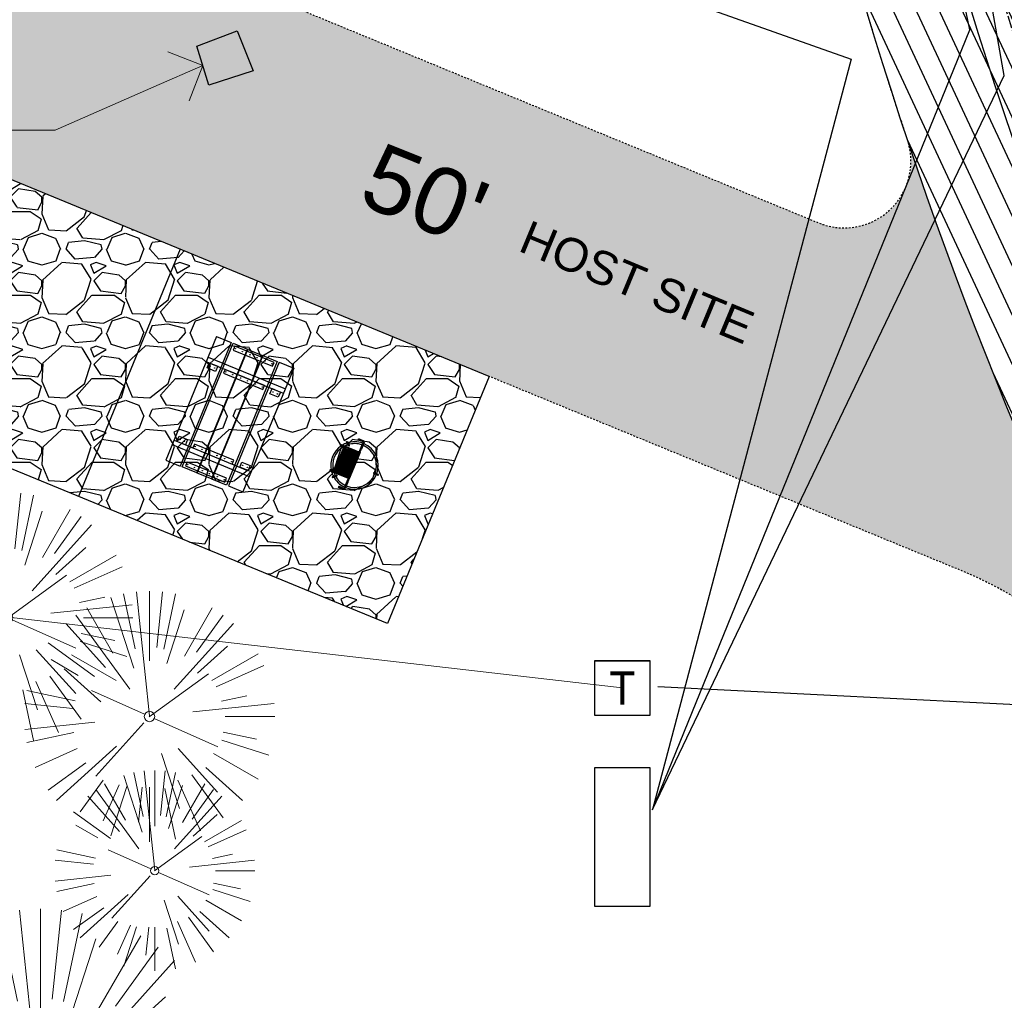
# Model space of a CAD drawing. Header units: feet. Extents: x 1134296 to 1140710, y 647902 to 649877.
# Tile 9 of 66: x 1134524 to 1134583, y 648475 to 648534. Entities that reach past the tile are written whole.
import ezdxf
from ezdxf import colors
from ezdxf.entities.mleader import LeaderData, LeaderLine
from ezdxf.enums import TextEntityAlignment as Align
from ezdxf.lldxf.tags import DXFTag
from ezdxf.math import Vec2, Vec3

# ---------------------------------------------------------------- set-up
doc = ezdxf.new("R2010")
doc.units = ezdxf.units.FT
doc.header["$MEASUREMENT"] = 0
doc.linetypes.add('CENTER2', pattern=[1.125, 0.75, -0.125, 0.125, -0.125])
doc.linetypes.add('RAD', pattern=[0.13, 0.08, -0.05])
for name, color, linetype, lineweight in [('-ANGLE-IRON', 8, 'Continuous', 25), ('V-ANNO-TEXT', 8, 'Continuous', 13), ('V-SITE-VEGE', 8, 'Continuous', 18), ('V-UTIL-POWR-LINE-UNDR', 8, 'EXIST_PROP POWER UNDERGROUND LINE 1', 15)]:
    doc.layers.add(name, color=color, linetype=linetype, lineweight=lineweight)
for name, color, linetype in [('-BOLTS-LAGS-SCREWS', 7, 'Continuous'), ('-CONCRETE', 9, 'Continuous'), ('-HARDWARE', 7, 'Continuous'), ('-TIMBER', 6, 'Continuous'), ('C-CAMPSITE-PADS', 6, 'Continuous'), ('C-PRKG-ASPH', 5, 'Continuous'), ('C-PRKG-GRVL', 8, 'Continuous'), ('C-ROAD-ASPHALT', 1, 'Continuous'), ('C-ROAD-CNTR', 1, 'CENTER2'), ('C-ROAD-GRVL', 1, 'RAD'), ('C-SWLK-GRVL-PATT', 8, 'Continuous'), ('C-UTIL-ELEC-MEP', 7, 'UGE (.5x)'), ('C-UTIL-WATER-MEP', 7, 'WATER (.5x)'), ('G-TEXT-ST02', 2, 'Continuous'), ('G-XREF', 7, 'Continuous'), ('V-UTIL-POWR-STRC', 1, 'Continuous'), ('V-UTIL-WATR-STRC', 8, 'Continuous')]:
    doc.layers.add(name, color=color, linetype=linetype)
doc.styles.add('Arial', font='arial.ttf', dxfattribs={"height": 180})
doc.styles.add('Normal', font='arial.ttf', dxfattribs={"height": 0.1})
doc.styles.add('SEI-Dim & Leader', font='tahoma.ttf')
doc.styles.get("Standard").update_dxf_attribs({"font": 'arial.ttf'})
tags = doc.linetypes.add('EXIST_PROP POWER UNDERGROUND LINE 1', pattern='A,1.5,-0.2,["P-UG",Standard,S=0.08,R=0,X=-0.1,Y=-0.04],-0.3', length=2).pattern_tags.tags
tags[6] = DXFTag(74, 10)
tags = doc.linetypes.add('UGE (.5x)', pattern='A,0.75,-0.2,["UGE",Standard,S=0.08,R=0,X=-0.1,Y=-0.04],-0.2', length=1.15).pattern_tags.tags
tags[6] = DXFTag(74, 10)
tags = doc.linetypes.add('WATER (.5x)', pattern='A,0.75,-0.2,["W",Standard,S=0.08,R=0,X=-0.1,Y=-0.04],-0.05', length=1).pattern_tags.tags
tags[6] = DXFTag(74, 10)

# ---------------------------------------------------------------- blocks, each defined once
blk = doc.blocks.new('V-SITE-VEGE-Coniferious Tree 2')
at = {"color": 0, "linetype": 'ByBlock'}
for p, q in [((-0.0003, 0.0026), (-0.0523, 0.4973)), ((0, 0.2219), (0, 0.5)), ((0.0289, 0.2753), (0.0522, 0.4973)), ((-0.0626, 0.1926), (-0.1545, 0.4755)), ((-0.0575, 0.2704), (-0.104, 0.4891)), ((0.0572, 0.2693), (0.1039, 0.4891)), ((-0.146, 0.2528), (-0.25, 0.433)), ((0.0685, 0.211), (0.1382, 0.4256)), ((0.1391, 0.2411), (0.25, 0.433)), ((-0.0791, 0.1089), (-0.2939, 0.4045)), ((0.1869, 0.2573), (0.2939, 0.4045)), ((-0.1757, 0.1951), (-0.3346, 0.3716)), ((0.0978, 0.1086), (0.3345, 0.3716)), ((-0.2201, 0.1599), (-0.4046, 0.2939)), ((0.192, 0.1729), (0.3116, 0.2806)), ((0.2488, 0.1436), (0.433, 0.25)), ((-0.2844, 0.1642), (-0.3931, 0.227)), ((0.2659, 0.1184), (0.4568, 0.2034)), ((-0.0009, -0.0007), (0.235, 0.1707)), ((-0.2961, 0.0629), (-0.4891, 0.1039)), ((-0.0199, 0.0089), (-0.2319, 0.1032)), ((0.2873, 0.0611), (0.3885, 0.0826)), ((-0.306, 0.0322), (-0.4973, 0.0523)), ((0.1731, 0.0182), (0.4972, 0.0523)), ((0.3025, 0), (0.5, 0)), ((-0.2183, -0.0229), (-0.4973, -0.0523)), ((0.0185, -0.0083), (0.272, -0.1211)), ((-0.023, -0.0255), (-0.2138, -0.2374)), ((-0.3022, -0.0642), (-0.4891, -0.1039)), ((0.2936, -0.0624), (0.4274, -0.0908)), ((0.2891, -0.094), (0.4755, -0.1545)), ((-0.132, -0.1189), (-0.3716, -0.3346)), ((-0.2881, -0.1283), (-0.4568, -0.2034)), ((0.0478, -0.1473), (0.1192, -0.3671)), ((0.1144, -0.1271), (0.2718, -0.3019)), ((0.2555, -0.1475), (0.433, -0.25)), ((-0.2545, -0.1849), (-0.4046, -0.2939)), ((0.2254, -0.2029), (0.3716, -0.3346)), ((0.1689, -0.2325), (0.2939, -0.4045)), ((-0.1843, -0.2536), (-0.2767, -0.3808)), ((0.1131, -0.2541), (0.2033, -0.4568)), ((-0.1214, -0.2725), (-0.1856, -0.4168)), ((-0.091, -0.2799), (-0.1545, -0.4755)), ((-0.0297, -0.2818), (-0.0443, -0.4216)), ((0, -0.2818), (0, -0.5)), ((0.061, -0.2873), (0.1039, -0.4891))]:
    blk.add_line(p, q, dxfattribs=at)
blk.add_circle((0, 0), 0.0208)
blk = doc.blocks.new('_Open90')
at = {"color": 0, "linetype": 'ByBlock', "lineweight": -2}
for p, q in [((-0.5, 0.5), (0, 0)), ((0, 0), (-1, 0)), ((0, 0), (-0.5, -0.5))]:
    blk.add_line(p, q, dxfattribs=at)
blk = doc.blocks.new('V-UTIL-POWR-TRANS')
blk.add_lwpolyline([(-0.075, 0.075), (0.075, 0.075), (0.075, -0.075), (-0.075, -0.075)], close=True)
at = {"style": 'SEI-Dim & Leader'}
blk.add_text('T', height=0.09, dxfattribs=at).set_placement((0, 0), align=Align.MIDDLE_CENTER)
blk = doc.blocks.new('10FT_Precast Table')
at = {"layer": '-ANGLE-IRON'}
for p, q in [((-28.53, 21.12), (-28.53, 27.63)), ((-28.53, 27.63), (-24.53, 27.63)), ((-24.53, 27.63), (-24.53, 21.12)), ((28.47, 21.12), (28.47, 27.63)), ((28.47, 27.63), (32.47, 27.63)), ((32.47, 27.63), (32.47, 21.12)), ((-43.5, 15.25), (-46.5, 15.25)), ((-46.5, 15.25), (-46.5, -15.25)), ((-43.5, -15.25), (-43.5, 15.25)), ((-24.53, 21.12), (-28.53, 21.12)), ((-25.53, 15.25), (-28.53, 15.25)), ((-28.53, 15.25), (-28.53, -15.25)), ((-25.53, -15.25), (-25.53, 15.25)), ((32.47, 21.12), (28.47, 21.12)), ((32.47, 15.25), (29.47, 15.25)), ((29.47, 15.25), (29.47, -15.25)), ((32.47, -15.25), (32.47, 15.25)), ((46.5, 15.25), (43.5, 15.25)), ((43.5, 15.25), (43.5, -15.25)), ((46.5, -15.25), (46.5, 15.25)), ((-46.5, -15.25), (-43.5, -15.25)), ((-28.53, -15.25), (-25.53, -15.25)), ((-28.53, -27.63), (-28.53, -21.12)), ((-28.53, -21.12), (-24.53, -21.12)), ((-24.53, -21.12), (-24.53, -27.63)), ((28.47, -27.63), (28.47, -21.12)), ((28.47, -21.12), (32.47, -21.12)), ((29.47, -15.25), (32.47, -15.25)), ((32.47, -21.12), (32.47, -27.63)), ((43.5, -15.25), (46.5, -15.25)), ((-24.53, -27.63), (-28.53, -27.63)), ((32.47, -27.63), (28.47, -27.63))]:
    blk.add_line(p, q, dxfattribs=at)
at = {"layer": '-BOLTS-LAGS-SCREWS'}
for centre in [(-26.53, 26.13), (-26.53, 22.62), (30.47, 26.13), (30.47, 22.62), (-45, 14.25), (-27.03, 14.25), (30.97, 14.25), (45, 14.25), (-45, 8.75), (-27.03, 8.75), (30.97, 8.75), (45, 8.75), (-45, 2.75), (-27.03, 2.75), (30.97, 2.75), (45, 2.75), (-45, -2.75), (-27.03, -2.75), (30.97, -2.75), (45, -2.75), (-45, -8.75), (-45, -14.25), (-27.03, -8.75), (-27.03, -14.25), (30.97, -8.75), (30.97, -14.25), (45, -8.75), (45, -14.25), (-26.53, -22.62), (-26.53, -26.13), (30.47, -22.62), (30.47, -26.13)]:
    blk.add_circle(centre, 0.156, dxfattribs=at)
at = {"layer": '-CONCRETE'}
for p, q in [((-32.03, -30), (-32.03, 30)), ((-28.53, 30), (-28.53, 27.63)), ((32.47, 30), (32.47, 27.63)), ((35.97, -30), (35.97, 30)), ((-28.53, -27.12), (-28.53, 27.12)), ((32.47, -27.12), (32.47, 27.12)), ((-28.53, -30), (-28.53, -27.63)), ((32.47, -27.63), (32.47, -30))]:
    blk.add_line(p, q, dxfattribs=at)
at = {"layer": '-TIMBER'}
for p, q in [((-48, 18.75), (-48, 30)), ((-48, 30), (48, 30)), ((48, 18.75), (48, 30)), ((-48, 18.75), (48, 18.75)), ((-48, 5.88), (-48, 17.13)), ((-48, 17.13), (48, 17.13)), ((48, 17.13), (48, 5.88)), ((-48, 5.88), (48, 5.88)), ((-48, -5.63), (-48, 5.63)), ((-48, 5.63), (48, 5.63)), ((48, 5.63), (48, -5.63)), ((48, -5.63), (-48, -5.63)), ((-48, -17.13), (-48, -5.88)), ((48, -5.88), (-48, -5.88)), ((48, -5.88), (48, -17.13)), ((48, -17.13), (-48, -17.13)), ((-48, -30), (-48, -18.75)), ((-48, -18.75), (48, -18.75)), ((48, -30), (48, -18.75)), ((-48, -30), (48, -30))]:
    blk.add_line(p, q, dxfattribs=at)
blk = doc.blocks.new('*X1280')
at = {"color": 0}
for p, q in [((146.06, 353.6), (146.14, 353.68)), ((146.06, 352.89), (146.81, 353.64)), ((146.06, 352.54), (146.81, 353.29)), ((146.06, 351.83), (146.81, 352.58)), ((146.06, 351.48), (146.81, 352.23)), ((146.06, 350.77), (146.81, 351.52)), ((146.32, 350.68), (146.81, 351.17))]:
    blk.add_line(p, q, dxfattribs=at)
blk = doc.blocks.new('Pilot Rocks FS-30_18_PA')
at = {"layer": '-HARDWARE'}
for p, q in [((-8.82, 0.04), (-17.87, 0.04)), ((-17.87, 0.04), (-12.78, 0.04)), ((-10.2, 0.04), (10.2, 0.04)), ((8.82, 0.04), (17.87, 0.04)), ((12.78, 0.04), (17.87, 0.04)), ((-18.93, -4.56), (-18.93, -1.36)), ((-18.93, -1.36), (-18.87, -1.36)), ((-18.87, -1.36), (-18.87, -0.96)), ((-18.87, -1.36), (-18.87, -0.96)), ((-18.2, -1.36), (-18.2, -0.96)), ((-18.2, -0.96), (-18.2, -1.36)), ((-18.2, -1.36), (-18.13, -1.36)), ((-18.13, -1.36), (-18.13, -4.56)), ((-8.82, -0.62), (-17.87, -0.62)), ((-13.34, -0.62), (-17.87, -0.62)), ((-10.2, -0.62), (10.2, -0.62)), ((-10.2, -0.62), (-10.2, -11.31)), ((-9.53, -0.62), (-9.53, -11.31)), ((-8.82, -0.62), (-8.82, -11.65)), ((-8.28, -0.62), (-8.28, -11.65)), ((-7.5, -0.62), (-7.5, -11.65)), ((-6.97, -0.62), (-6.97, -11.65)), ((-6.19, -0.62), (-6.19, -11.65)), ((-5.65, -0.62), (-5.65, -11.65)), ((-4.87, -0.62), (-4.87, -11.65)), ((-4.34, -0.62), (-4.34, -11.65)), ((-3.56, -0.62), (-3.56, -11.65)), ((-3.02, -0.62), (-3.02, -11.65)), ((-2.24, -0.62), (-2.24, -11.65)), ((-1.71, -0.62), (-1.71, -11.65)), ((-0.92, -0.62), (-0.92, -11.65)), ((-0.39, -0.62), (-0.39, -11.65)), ((0.39, -0.62), (0.39, -11.65)), ((0.92, -0.62), (0.92, -11.65)), ((1.71, -0.62), (1.71, -11.65)), ((2.24, -0.62), (2.24, -11.65)), ((3.02, -0.62), (3.02, -11.65)), ((3.56, -0.62), (3.56, -11.65)), ((4.34, -0.62), (4.34, -11.65)), ((4.87, -0.62), (4.87, -11.65)), ((5.65, -0.62), (5.65, -11.65)), ((6.19, -0.62), (6.19, -11.65)), ((6.97, -0.62), (6.97, -11.65)), ((7.5, -0.62), (7.5, -11.65)), ((8.28, -0.62), (8.28, -11.65)), ((8.82, -0.62), (8.82, -11.65)), ((17.87, -0.62), (8.82, -0.62)), ((9.53, -0.62), (9.53, -11.31)), ((10.2, -0.62), (10.2, -11.31)), ((18.13, -4.56), (18.13, -1.36)), ((18.13, -1.36), (18.2, -1.36)), ((18.93, -4.56), (18.13, -4.56)), ((18.2, -1.36), (18.2, -0.96)), ((18.2, -1.36), (18.2, -0.96)), ((18.87, -1.36), (18.87, -0.96)), ((18.87, -0.96), (18.87, -1.36)), ((18.87, -1.36), (18.93, -1.36)), ((18.93, -1.36), (18.93, -4.56)), ((-10.2, -11.31), (-10.2, -14.85)), ((-10.2, -13.68), (-10.2, -14.85)), ((-9.53, -11.31), (-9.53, -14.85)), ((-9.53, -11.65), (9.53, -11.65)), ((-9.53, -12.31), (9.53, -12.31)), ((9.53, -11.31), (9.53, -14.85)), ((10.2, -11.31), (10.2, -14.85)), ((10.2, -14.85), (10.2, -13.68)), ((-9.53, -14.85), (-9.53, -14.48)), ((9.53, -14.48), (9.53, -14.85))]:
    blk.add_line(p, q, dxfattribs=at)
at = {"layer": '-HARDWARE', "flags": 128}
for points in [[(0.04, 18.19, 1), (-0.62, 18.19), (-0.62, 14.99, 1), (0.05, 14.99), (0.04, 18.19)], [(-11.78, -8.93, -1), (-11.29, -9.39), (-13.48, -11.73, -1), (-13.96, -11.27), (-11.78, -8.93)], [(11.78, -8.93, 1), (11.29, -9.39), (13.48, -11.73, 1), (13.96, -11.27), (11.78, -8.93)]]:
    blk.add_lwpolyline(points, format="xyb", dxfattribs=at)
at = {"layer": '-HARDWARE'}
for points in [[(-18.93, -4.56), (-18.93, -1.36), (-18.13, -1.36), (-18.13, -4.56)], [(-7.5, -11.65), (-8.28, -11.65), (-8.28, -0.62), (-7.5, -0.62)], [(-6.19, -11.65), (-6.97, -11.65), (-6.97, -0.62), (-6.19, -0.62)], [(-4.87, -11.65), (-5.65, -11.65), (-5.65, -0.62), (-4.87, -0.62)], [(-3.56, -11.65), (-4.34, -11.65), (-4.34, -0.62), (-3.56, -0.62)], [(-2.24, -11.65), (-3.02, -11.65), (-3.02, -0.62), (-2.24, -0.62)], [(-0.92, -11.65), (-1.71, -11.65), (-1.71, -0.62), (-0.92, -0.62)], [(-0.39, -11.65), (0.39, -11.65), (0.39, -0.62), (-0.39, -0.62)], [(0.92, -11.65), (1.71, -11.65), (1.71, -0.62), (0.92, -0.62)], [(2.24, -11.65), (3.02, -11.65), (3.02, -0.62), (2.24, -0.62)], [(3.56, -11.65), (4.34, -11.65), (4.34, -0.62), (3.56, -0.62)], [(4.87, -11.65), (5.65, -11.65), (5.65, -0.62), (4.87, -0.62)], [(6.19, -11.65), (6.97, -11.65), (6.97, -0.62), (6.19, -0.62)], [(7.5, -11.65), (8.28, -11.65), (8.28, -0.62), (7.5, -0.62)], [(18.93, -4.56), (18.93, -1.36), (18.13, -1.36), (18.13, -4.56)]]:
    blk.add_lwpolyline(points, close=True, dxfattribs=at)
for centre, radius, start, end in [((0, 0), 17.07, 0.14844, 179.85156), ((0, 0), 15.73, 0.16102, 179.83898), ((-17.87, -0.96), 1, 90, 180), ((-17.87, -0.96), 1, 90, 180), ((17.87, -0.96), 1, 0, 90), ((17.87, -0.96), 1, 0, 90), ((-17.87, -0.96), 0.333, 90, 180), ((-17.87, -0.96), 0.333, 90, 180), ((0, 0), 17.07, 182.09014, 220.74905), ((0, 0), 15.73, 182.26736, 220.22476), ((0, 0), 15.73, 319.77524, 357.73264), ((0, 0), 17.07, 319.25095, 357.90986), ((17.87, -0.96), 0.333, 0, 90), ((17.87, -0.96), 0.333, 0, 90), ((0, 0), 17.07, 220.74905, 233.29778), ((0, 0), 15.73, 220.22476, 229.58607), ((-9.87, -11.65), 0.333, 0, 180), ((0, 0), 15.73, 232.70405, 307.29595), ((9.87, -11.65), 0.333, 0, 180), ((0, 0), 15.73, 310.41393, 319.77524), ((0, 0), 17.07, 306.70222, 319.25095), ((-9.87, -14.85), 0.333, 180, 0), ((-9.87, -14.85), 0.333, 180, 0), ((0, 0), 17.07, 236.0414, 303.9586), ((9.87, -14.85), 0.333, 180, 0), ((9.87, -14.85), 0.333, 180, 0)]:
    blk.add_arc(centre, radius, start, end, dxfattribs=at)
at = {"layer": '-HARDWARE', "rotation": 180}
for p, xscale, yscale, zscale in [((137.67, 372.58), 1.066666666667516, 1.066666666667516, 1.066666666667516), ((-137.67, 372.58), -1.066666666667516, 1.066666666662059, 1.066666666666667)]:
    blk.add_blockref('*X1280', p, dxfattribs=dict(at, xscale=xscale, yscale=yscale, zscale=zscale))
blk = doc.blocks.new('C_PBASE-PACTOLA_02403811')
at = {"layer": 'C-CAMPSITE-PADS'}
for points in [[(1134551.806, 648512.414), (1134545.719, 648497.618), (1134510.577, 648512.075), (1134516.664, 648526.872)], [(1134551.806, 648512.414), (1134516.664, 648526.872)]]:
    blk.add_lwpolyline(points, dxfattribs=at)
at = {"layer": 'C-ROAD-ASPHALT'}
blk.add_lwpolyline([(1134641.754, 648097.237, -0.047459), (1134675.306, 648187.214, 0.35336), (1134666.802, 648223.939, -0.106181), (1134644.201, 648251.028), (1134637.908, 648263.005), (1134624.34, 648241.529), (1134586.209, 648314.105), (1134596.832, 648319.687, 0.414214), (1134601.034, 648333.19), (1134601.034, 648333.19, -0.272199), (1134605.1, 648418.243), (1134606.839, 648420.901, -0.102173), (1134622.245, 648436.384, 0.468797), (1134623.087, 648444.024, -0.039414), (1134613.59, 648455.575), (1134609.943, 648460.8, -0.104209), (1134568.347, 648558.72), (1134550.704, 648648.508, -0.01381), (1134546.057, 648676.178), (1134536.979, 648741.164, -0.094333), (1134542.659, 648856.217), (1134551.222, 648891.603, -0.010799), (1134557.395, 648914.899)], format="xyb", dxfattribs=at)
at = {"layer": 'C-ROAD-CNTR', "flags": 128}
blk.add_lwpolyline([(1134682.816, 648422.246), (1134669.22, 648425.846, -0.177469), (1134620.15, 648460.153), (1134616.503, 648465.379, -0.104209), (1134576.197, 648560.263), (1134558.554, 648650.051, -0.01381), (1134553.98, 648677.284), (1134544.902, 648742.27, -0.094333), (1134550.434, 648854.335), (1134558.998, 648889.721, -0.142864), (1134712.374, 649156.831), (1134786.199, 649227.811, -0.041643), (1134812.006, 649248.788), (1134833.031, 649263.149, -0.265468), (1134926.964, 649270.708), (1134949.26, 649260.248, -0.036701), (1135013.163, 649224.333), (1135075.322, 649183.127, -0.302523), (1135105.389, 649111.585), (1135099.688, 649081.888, -0.049273), (1135094.1, 649063.037), (1135036.845, 648922.396, -0.009219), (1135029.58, 648905.452), (1134962.364, 648756.335, -0.019155), (1134945.301, 648722.051), (1134909.792, 648657.066, -0.111237), (1134866.239, 648607.574), (1134762.181, 648532.091, 0.322945), (1134716.396, 648393.222), (1134719.721, 648382.706, -0.171424), (1134715.288, 648249.555), (1134707.164, 648228.784, -0.022723), (1134688.714, 648187.277, 0.05045), (1134653.344, 648094.128)], format="xyb", dxfattribs=at)
at = {"layer": 'C-ROAD-GRVL', "flags": 128}
for points in [[(1134522.751, 648541.669), (1134571.534, 648521.599, 0.64242), (1134576.849, 648526.568, -0.010238), (1134573.702, 648536.653, 2.682821)], [(1134592.713, 648489.227, 0.176825), (1134580.055, 648500.793), (1134551.806, 648512.414)]]:
    blk.add_lwpolyline(points, format="xyb", dxfattribs=at)
at = {"layer": 'C-UTIL-ELEC-MEP'}
for points in [[(1134561.576, 648486.487), (1134582.626, 648530.425), (1134557.768, 648671.669), (1134524.75, 648680.784)], [(1134561.895, 648493.845), (1134595.285, 648492.184), (1134620.611, 648455.069), (1134649.926, 648431.172), (1134694.112, 648418.48), (1134708.671, 648430.833), (1134725.261, 648479.91), (1134754.465, 648520.982), (1134857.365, 648597.681), (1134892.607, 648628.303), (1134942.694, 648644.707)], [(1134561.586, 648486.463), (1134580.577, 648533.158), (1134561.52, 648625.075), (1134533.658, 648637.543)], [(1134533.459, 648545.575), (1134573.466, 648531.393), (1134561.576, 648486.487)]]:
    blk.add_lwpolyline(points, dxfattribs=at)
for points in [[(1134558.124, 648495.392), (1134561.424, 648495.392), (1134561.424, 648492.114), (1134558.124, 648492.114)], [(1134558.124, 648489.013), (1134561.424, 648489.013), (1134561.424, 648480.676), (1134558.124, 648480.676)]]:
    blk.add_lwpolyline(points, close=True, dxfattribs=at)
at = {"layer": 'C-UTIL-WATER-MEP', "flags": 128}
for points in [[(1134713.292, 648416.244), (1134669.732, 648427.78, -0.177469), (1134621.79, 648461.298), (1134618.143, 648466.524, -0.104209), (1134578.16, 648560.648), (1134560.517, 648650.437, -0.01381), (1134555.961, 648677.561), (1134546.883, 648742.547, -0.094333), (1134552.378, 648853.865), (1134560.941, 648889.251, -0.142864), (1134713.76, 649155.39), (1134787.585, 649226.369, -0.041643), (1134813.135, 649247.136), (1134834.159, 649261.497, -0.265468), (1134926.115, 649268.898), (1134948.411, 649258.438, -0.036701), (1135012.058, 649222.666), (1135074.217, 649181.46, -0.302523), (1135103.425, 649111.962), (1135097.723, 649082.265, -0.049273), (1135092.248, 649063.791), (1135034.992, 648923.15, -0.009219), (1135027.757, 648906.274), (1134960.541, 648757.157, -0.019155), (1134943.546, 648723.01), (1134908.037, 648658.025, -0.111237), (1134865.064, 648609.193), (1134761.007, 648533.71, 0.157468), (1134714.966, 648470.676, 0.157468)], [(1134709.846, 648413.019), (1134668.708, 648423.913, -0.177469), (1134618.51, 648459.009), (1134614.863, 648464.235, -0.104209), (1134574.235, 648559.877), (1134556.592, 648649.665, -0.01381), (1134551.999, 648677.008), (1134542.922, 648741.994, -0.094333), (1134548.49, 648854.806), (1134557.054, 648890.192, -0.088923), (1134635.562, 649068.473, -0.076785)]]:
    blk.add_lwpolyline(points, format="xyb", dxfattribs=at)
at = {"layer": 'Defpoints', "flags": 128}
blk.add_lwpolyline([(1134533.31, 648520.024), (1134527.223, 648505.227)], dxfattribs=at)
at = {"layer": '-HARDWARE', "xscale": 0.08333333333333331, "yscale": 0.08333333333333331, "zscale": 0.08333333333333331, "rotation": 247.6375022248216}
blk.add_blockref('Pilot Rocks FS-30_18_PA', (1134543.748, 648507.079), dxfattribs=at)
at = {"xscale": 0.08333333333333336, "yscale": 0.08333333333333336, "zscale": 0.08333333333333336, "rotation": 247.6375022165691}
blk.add_blockref('10FT_Precast Table', (1134536.278, 648510.152), dxfattribs=at)
at = {"layer": 'C-CAMPSITE-PADS', "style": 'Arial'}
blk.add_text("50'", height=4, rotation=338.13316, dxfattribs=at).set_placement((1134543.838, 648522.798))
at = {"layer": 'G-TEXT-ST02', "insert": (1134554.234, 648521.803), "char_height": 2, "attachment_point": 1, "rotation": 337.45679, "style": 'Normal'}
blk.add_mtext('HOST SITE', dxfattribs=at)
blk = doc.blocks.new('C_PHTCH-PACTOLA_02403811')
at = {"layer": 'C-PRKG-ASPH'}
h = blk.add_hatch(dxfattribs=at)
h.set_pattern_fill('ANSI31', color=256, scale=10, angle=70)
edge = h.paths.add_edge_path(flags=16)
edge.add_arc((1135093.567, 648760.357), 542, 143.57036, 153.26644, ccw=False)
edge.add_arc((1135093.567, 648760.357), 542, 133.87428, 143.57036, ccw=False)
edge.add_line((1134717.919, 649151.064), (1134791.744, 649222.044))
edge.add_arc((1134924.815, 649083.638), 192, 124.33581, 133.87428, ccw=False)
edge.add_line((1134816.519, 649242.182), (1134837.543, 649256.543))
edge.add_arc((1134886.615, 649184.703), 87, 64.8666, 124.33581, ccw=False)
edge.add_line((1134923.566, 649263.466), (1134945.863, 649253.006))
edge.add_arc((1134736.897, 648807.587), 492, 56.45912, 64.8666, ccw=False)
edge.add_line((1135008.743, 649217.665), (1135070.902, 649176.459))
edge.add_arc((1135036.645, 649124.783), 62, -10.86803, 56.45912, ccw=False)
edge.add_line((1135097.533, 649113.093), (1135091.831, 649083.396))
edge.add_arc((1135001.481, 649100.742), 92, 337.84863, 349.13197, ccw=False)
edge.add_line((1135086.691, 649066.053), (1135029.435, 648925.412))
edge.add_arc((1134573.749, 649110.923), 492, 335.73595, 337.84863, ccw=False)
edge.add_line((1135022.287, 648908.739), (1134970.106, 648792.978))
edge.add_line((1134970.106, 648792.978), (1134955.071, 648759.623))
edge.add_arc((1134506.533, 648961.806), 492, 331.34656, 335.73595, ccw=False)
edge.add_line((1134938.281, 648725.887), (1134902.771, 648660.902))
edge.add_arc((1134778.161, 648728.993), 142, 305.95733, 331.34656, ccw=False)
edge.add_line((1134861.541, 648614.05), (1134757.484, 648538.566))
edge.add_arc((1134835.579, 648430.909), 133, 125.95733, 166.41717)
edge.add_arc((1134672.278, 648470.364), 35, 244.10856, 346.41717, ccw=False)
edge.add_arc((1134691.462, 648509.913), 78.956, 214.90552, 244.11685, ccw=False)
edge.add_line((1134626.71, 648464.732), (1134623.063, 648469.958))
edge.add_arc((1134821.506, 648608.465), 242, 191.11676, 214.9138, ccw=False)
edge.add_line((1134584.047, 648561.805), (1134566.404, 648651.593))
edge.add_arc((1135049.172, 648746.455), 492, 187.95193, 191.11676, ccw=False)
edge.add_line((1134561.903, 648678.391), (1134552.825, 648743.377))
edge.add_arc((1134842.018, 648783.773), 292, 166.39612, 187.95193, ccw=False)
edge.add_line((1134558.21, 648852.454), (1134566.773, 648887.84))
edge.add_arc((1135093.567, 648760.357), 542, 158.04784, 166.39612, ccw=False)
edge.add_arc((1135093.567, 648760.357), 542, 153.26644, 158.04784, ccw=False)
edge = h.paths.add_edge_path()
edge.add_line((1134664.934, 648091.019), (1134641.754, 648097.237))
edge.add_arc((1135131.442, 647965.879), 507, 154.11549, 164.98406, ccw=False)
edge.add_arc((1135131.442, 647965.879), 507, 153.4315, 154.11549, ccw=False)
edge.add_arc((1134241.514, 648410.91), 488, 333.4315, 338.63837)
edge.add_line((1134695.988, 648233.155), (1134704.112, 648253.926))
edge.add_arc((1134529.028, 648322.406), 188, 338.63837, 377.19547)
edge.add_arc((1134651.306, 648360.247), 60, 17.19547, 74.97266)
edge.add_line((1134666.863, 648418.195), (1134661.501, 648419.806))
edge.add_arc((1134691.489, 648509.945), 94.997, 223.94188, 251.59807, ccw=False)
edge.add_arc((1134691.536, 648509.984), 95.058, 214.9166, 223.93932, ccw=False)
edge.add_line((1134613.59, 648455.575), (1134609.943, 648460.8))
edge.add_arc((1134821.506, 648608.465), 258, 191.11676, 214.9138, ccw=False)
edge.add_line((1134568.347, 648558.72), (1134550.704, 648648.508))
edge.add_arc((1135049.172, 648746.455), 508, 187.95193, 191.11676, ccw=False)
edge.add_line((1134546.057, 648676.178), (1134536.979, 648741.164))
edge.add_arc((1134842.018, 648783.773), 308, 166.39612, 187.95193, ccw=False)
edge.add_line((1134542.659, 648856.217), (1134551.222, 648891.603))
edge.add_arc((1135093.567, 648760.357), 558, 163.92132, 166.39612, ccw=False)
edge.add_arc((1134538.177, 648920.438), 20, 343.92132, 402.76994)
edge.add_line((1134552.859, 648934.019), (1134533.446, 648955.005))
edge.add_arc((1135093.567, 648760.357), 592.978, 146.018742, 160.837099, ccw=False)
edge.add_line((1134601.857, 649091.786), (1134616.583, 649064.034))
edge.add_arc((1134621, 649066.378), 5, 207.95158, 327.07409)
edge.add_arc((1135093.567, 648760.357), 558, 133.87428, 147.07409, ccw=False)
edge.add_line((1134706.83, 649162.598), (1134780.655, 649233.578))
edge.add_arc((1134924.815, 649083.638), 208, 124.33581, 133.87428, ccw=False)
edge.add_line((1134807.494, 649255.394), (1134828.519, 649269.755))
edge.add_arc((1134886.615, 649184.703), 103, 64.8666, 124.33581, ccw=False)
edge.add_line((1134930.362, 649277.951), (1134952.658, 649267.491))
edge.add_arc((1134736.897, 648807.587), 508, 56.45912, 64.8666, ccw=False)
edge.add_line((1135017.583, 649231.001), (1135079.742, 649189.795))
edge.add_arc((1135036.645, 649124.783), 78, -10.86803, 56.45912, ccw=False)
edge.add_line((1135113.246, 649110.076), (1135107.544, 649080.379))
edge.add_arc((1135001.481, 649100.742), 108, 337.84863, 349.13197, ccw=False)
edge.add_line((1135101.51, 649060.02), (1135044.254, 648919.379))
edge.add_arc((1134573.749, 649110.923), 508, 335.73595, 337.84863, ccw=False)
edge.add_line((1135036.873, 648902.164), (1134969.657, 648753.048))
edge.add_arc((1134506.533, 648961.806), 508, 331.34656, 335.73595, ccw=False)
edge.add_line((1134952.322, 648718.215), (1134916.812, 648653.23))
edge.add_arc((1134778.161, 648728.993), 158, 305.95733, 331.34656, ccw=False)
edge.add_line((1134870.936, 648601.099), (1134766.879, 648525.615))
edge.add_arc((1134835.579, 648430.909), 117, 125.95733, 162.26486)
edge.add_arc((1134752.714, 648457.411), 30, 162.26486, 196.80241)
edge.add_arc((1134835.579, 648430.909), 113, 170.92173, 197.54767)
edge.add_line((1134727.837, 648396.84), (1134731.163, 648386.324))
edge.add_arc((1134529.028, 648322.406), 212, 11.34008, 17.54767, ccw=False)
edge.add_arc((1134529.056, 648322.404), 211.973, -20.64909, 11.34215, ccw=False)
edge.add_arc((1134759.869, 648235.315), 34.724, 159.18719, 239.41356)
edge.add_line((1134742.2, 648205.423), (1134709.513, 648185.696))
edge.add_line((1134709.513, 648185.696), (1134698.996, 648181.007))
edge.add_arc((1135131.442, 647965.879), 483, 153.55118, 164.98406)
at = {"layer": 'C-PRKG-GRVL'}
h = blk.add_hatch(dxfattribs=at)
h.set_pattern_fill('AR-SAND', color=256)
h.set_pattern_definition([(37.5, (0, 0), (-0.0629933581, 1.926823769), [0, -1.52, 0, -1.7, 0, -1.625]), (7.5, (0, 0), (1.7697767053, 2.822146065), [0, -0.82, 0, -1.37, 0, -0.525]), (327.5, (-1.23, 0), (3.1141418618, 0.0056590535), [0, -0.5, 0, -1.8, 0, -2.35]), (317.5, (-1.23, 0), (3.0061266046, 0.877675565), [0, -0.25, 0, -1.18, 0, -1.35])])
edge = h.paths.add_edge_path()
edge.add_line((1134580.055, 648500.793), (1134516.648, 648526.879))
edge.add_line((1134516.648, 648526.879), (1134522.751, 648541.669))
edge.add_line((1134522.751, 648541.669), (1134571.534, 648521.599))
edge.add_arc((1134573.056, 648525.298), 4, 247.6375, 378.50756)
edge.add_arc((1134821.506, 648608.465), 258, 198.50756, 207.52676)
edge.add_arc((1134570.543, 648477.673), 25, 27.52676, 67.6375)
at = {"layer": 'C-SWLK-GRVL-PATT'}
h = blk.add_hatch(dxfattribs=at)
h.set_pattern_fill('GRAVEL', color=256, scale=5)
h.set_pattern_definition([(228.012787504, (3.6, 5), (-40, -45), [0.67268, -66.595440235]), (184.969740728, (3.15, 4.5), (60, 5), [1.15434, -114.279623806]), (132.510447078, (2, 4.4), (50, -55), [0.81394, -80.58016298]), (267.273689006, (0.05, 3.15), (5, 100), [1.05119, -104.067790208]), (292.833654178, (0, 2.1), (-25, 60), [1.030775, -102.04686564]), (357.273689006, (0.4, 1.15), (-100, 5), [1.05119, -104.067790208]), (37.694240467, (1.45, 1.1), (-65, -50), [1.390145, -137.624242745]), (72.255328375, (2.55, 1.95), (35, 110), [1.31244, -129.931607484]), (121.429565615, (2.95, 3.2), (-40, 65), [1.05475, -104.420365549]), (175.23635831, (2.4, 4.1), (55, -5), [1.20416, -59.003812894]), (222.397437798, (1.2, 4.2), (-60, -55), [1.55724, -154.166875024]), (138.814074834, (5, 3.1), (-35, 30), [0.531505, -52.619224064]), (171.46923439, (4.6, 3.45), (65, -10), [1.011185, -100.10755708]), (225, (3.6, 3.6), (-6e-16, -5), [0.707105, -6.363962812]), (203.198590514, (3.25, 4.2), (25, 10), [0.38079, -37.69807553]), (291.80140949, (2.9, 4.05), (-5, 15), [0.538515, -26.387309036]), (30.96375653, (3.1, 3.55), (15, 10), [0.874645, -28.280114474]), (161.56505118, (3.85, 4), (10, -5), [0.632455, -15.1789333]), (16.389540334, (0, 4.05), (50, 15), [0.886, -87.714225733]), (70.346175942, (0.85, 4.3), (-20.00000000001, -55.00000000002), [0.743305, -73.587038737]), (293.198590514, (3.85, 5), (-10, 25), [0.761575, -37.31729053]), (343.610459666, (4.15, 4.3), (-50, 15), [0.886, -87.714225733]), (339.44395478, (0, 0.95), (-25, 10), [0.8544, -41.865618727]), (294.77514057, (0.8, 0.65), (-25, 55), [0.71589, -70.873215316]), (66.801409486, (3.9, 0), (10, 25), [0.761575, -37.31729053]), (17.354024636, (4.2, 0.7), (-65, -20), [0.838155, -82.977118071]), (69.44395478, (1.45, 0), (-10, -25), [0.4272, -42.292818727]), (101.30993247, (3.6, 0), (-5, 20), [0.25495, -25.240147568]), (165.96375653, (3.55, 0.25), (15, -5), [1.030775, -19.584753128]), (186.009005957, (2.55, 0.5), (50, 5), [0.95525, -94.569615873]), (303.69006753, (3.1, 3.1), (-5, 10), [0.72111, -17.306646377]), (353.157226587, (3.5, 2.5), (85, -10), [1.25897, -124.63781312]), (60.9453959, (4.75, 2.35), (-20, -35), [0.51478, -50.963370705]), (90, (5, 2.8), (-5, 5), [0.3, -4.7]), (120.256437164, (2.45, 0.65), (20, -35), [0.69462, -68.767599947]), (48.012787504, (2.1, 1.25), (40, 45), [1.34536, -65.922760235]), (0, (3, 2.25), (5, 5), [1.3, -3.7]), (325.30484647, (4.3, 2.25), (50, -35), [0.79057, -78.266371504]), (254.0546041, (4.95, 1.8), (-5, -20), [0.72801, -35.672539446]), (207.645975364, (4.75, 1.1), (-95, -50), [1.185325, -117.347370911]), (175.42607874, (3.7, 0.55), (-65, 5), [1.253995, -124.14536704])])
h.paths.add_polyline_path([(1134510.577, 648512.075), (1134516.664, 648526.872), (1134551.806, 648512.414), (1134545.719, 648497.618)])
blk = doc.blocks.new('C_XBASE-PACTOLA_02403811')
at = {"layer": 'V-UTIL-POWR-LINE-UNDR', "flags": 128}
blk.add_lwpolyline([(1134559.773, 648493.765), (1134495.094, 648501.206)], dxfattribs=at)
at = {"layer": 'V-UTIL-WATR-STRC', "flags": 128}
blk.add_lwpolyline([(1134534.315, 648532.176), (1134536.719, 648533.087), (1134537.684, 648530.71), (1134535.021, 648529.852)], close=True, dxfattribs=at)
at = {"layer": 'V-SITE-VEGE', "xscale": 14.99981880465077, "yscale": 14.99981880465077, "zscale": 14.99981880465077}
for p in [(1134522.98, 648497.96), (1134531.475, 648492.057)]:
    blk.add_blockref('V-SITE-VEGE-Coniferious Tree 2', p, dxfattribs=at)
at = {"layer": 'V-SITE-VEGE', "rotation": 8.537736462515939e-07}
for p, xscale, yscale, zscale in [((1134531.788, 648482.829), 11.99985504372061, 11.99985504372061, 11.99985504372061), ((1134524.947, 648468.538), 23.99971008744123, 23.99971008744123, 23.99971008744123)]:
    blk.add_blockref('V-SITE-VEGE-Coniferious Tree 2', p, dxfattribs=dict(at, xscale=xscale, yscale=yscale, zscale=zscale))
at = {"layer": 'V-UTIL-POWR-STRC', "xscale": 22, "yscale": 22, "zscale": 22, "rotation": 0.02560174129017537}
blk.add_blockref('V-UTIL-POWR-TRANS', (1134559.773, 648493.765), dxfattribs=at)
at = {"layer": 'V-ANNO-TEXT'}
ml = blk.add_multileader_mtext('Standard', dxfattribs=at)
ml.set_content('Holding Tank', color=256, style='SEI-Dim & Leader')
ml.set_leader_properties(color=256, linetype='ByLayer', lineweight=-1)
ml.set_arrow_properties(name='OPEN90')
ml.build(insert=Vec2(0, 0))
ml.multileader.update_dxf_attribs({"text_left_attachment_type": 2, "text_right_attachment_type": 2, "dogleg_length": 0.1, "arrow_head_size": 3.2, "scale": 40})
ctx = ml.context
ctx.base_point, ctx.scale, ctx.arrow_head_size, ctx.plane_origin = Vec3(1134486.126, 648527.161), 40, 3.2, Vec3(1134534.668, 648531.014)
ctx.left_attachment, ctx.right_attachment, ctx.text_align_type = 2, 2, 2
notes = []
notes.append((ctx, [(0, (1, 1, 0), (1134525.828, 648527.161), (-1, 0), 4, [(0, [(1134534.668, 648531.014)], 0, [])])]))
ctx.mtext.insert, ctx.mtext.alignment, ctx.mtext.flow_direction = Vec3(1134519.828, 648529.819), 3, 5
ctx.mtext.has_bg_fill, ctx.mtext.bg_color, ctx.mtext.bg_scale_factor, ctx.mtext.bg_transparency, ctx.mtext.use_window_bg_color = 1, -1073741824, 1.1, 0, 1
for ctx, leaders in notes:
    for number, flags, end, landing, length, lines in leaders:
        leader = LeaderData()
        leader.index, (leader.has_last_leader_line, leader.has_dogleg_vector, leader.attachment_direction) = number, flags
        leader.last_leader_point, leader.dogleg_vector, leader.dogleg_length = Vec3(end), Vec3(landing), length
        for number, points, colour, breaks in lines:
            line = LeaderLine()
            line.index, line.vertices, line.color, line.breaks = number, Vec3.list(points), colors.encode_raw_color(colour), breaks
            leader.lines.append(line)
        ctx.leaders.append(leader)
at = {"layer": 'V-UTIL-WATR-STRC', "flags": 128}
blk.add_lwpolyline([(1134534.315, 648532.176), (1134536.719, 648533.087), (1134537.684, 648530.71), (1134535.021, 648529.852)], close=True, dxfattribs=at)
at = {"layer": 'V-ANNO-TEXT'}
ml = blk.add_multileader_mtext('Standard', dxfattribs=at)
ml.set_content('Holding Tank', color=256, style='SEI-Dim & Leader')
ml.set_leader_properties(color=256, linetype='ByLayer', lineweight=-1)
ml.set_arrow_properties(name='OPEN90')
ml.build(insert=Vec2(0, 0))
ml.multileader.update_dxf_attribs({"text_left_attachment_type": 2, "text_right_attachment_type": 2, "dogleg_length": 0.1, "arrow_head_size": 3.2, "scale": 40})
ctx = ml.context
ctx.base_point, ctx.scale, ctx.arrow_head_size, ctx.plane_origin = Vec3(1134486.126, 648527.161), 40, 3.2, Vec3(1134534.668, 648531.014)
ctx.left_attachment, ctx.right_attachment, ctx.text_align_type = 2, 2, 2
notes = []
notes.append((ctx, [(0, (1, 1, 0), (1134525.828, 648527.161), (-1, 0), 4, [(0, [(1134534.668, 648531.014)], 0, [])])]))
ctx.mtext.insert, ctx.mtext.alignment, ctx.mtext.flow_direction = Vec3(1134519.828, 648529.819), 3, 5
ctx.mtext.has_bg_fill, ctx.mtext.bg_color, ctx.mtext.bg_scale_factor, ctx.mtext.bg_transparency, ctx.mtext.use_window_bg_color = 1, -1073741824, 1.1, 0, 1
for ctx, leaders in notes:
    for number, flags, end, landing, length, lines in leaders:
        leader = LeaderData()
        leader.index, (leader.has_last_leader_line, leader.has_dogleg_vector, leader.attachment_direction) = number, flags
        leader.last_leader_point, leader.dogleg_vector, leader.dogleg_length = Vec3(end), Vec3(landing), length
        for number, points, colour, breaks in lines:
            line = LeaderLine()
            line.index, line.vertices, line.color, line.breaks = number, Vec3.list(points), colors.encode_raw_color(colour), breaks
            leader.lines.append(line)
        ctx.leaders.append(leader)

msp = doc.modelspace()

# ---------------------------------------------------------------- block references
at = {"layer": 'G-TEXT-ST02'}
msp.add_blockref('C_PHTCH-PACTOLA_02403811', (0, 0), dxfattribs=at)

# ---------------------------------------------------------------- next in the draw order: block references
at = {"layer": 'G-XREF'}
msp.add_blockref('C_XBASE-PACTOLA_02403811', (0, 0), dxfattribs=at)

# ---------------------------------------------------------------- next in the draw order: block references
msp.add_blockref('C_PBASE-PACTOLA_02403811', (0, 0), dxfattribs=at)

doc.saveas('drawing.dxf')
